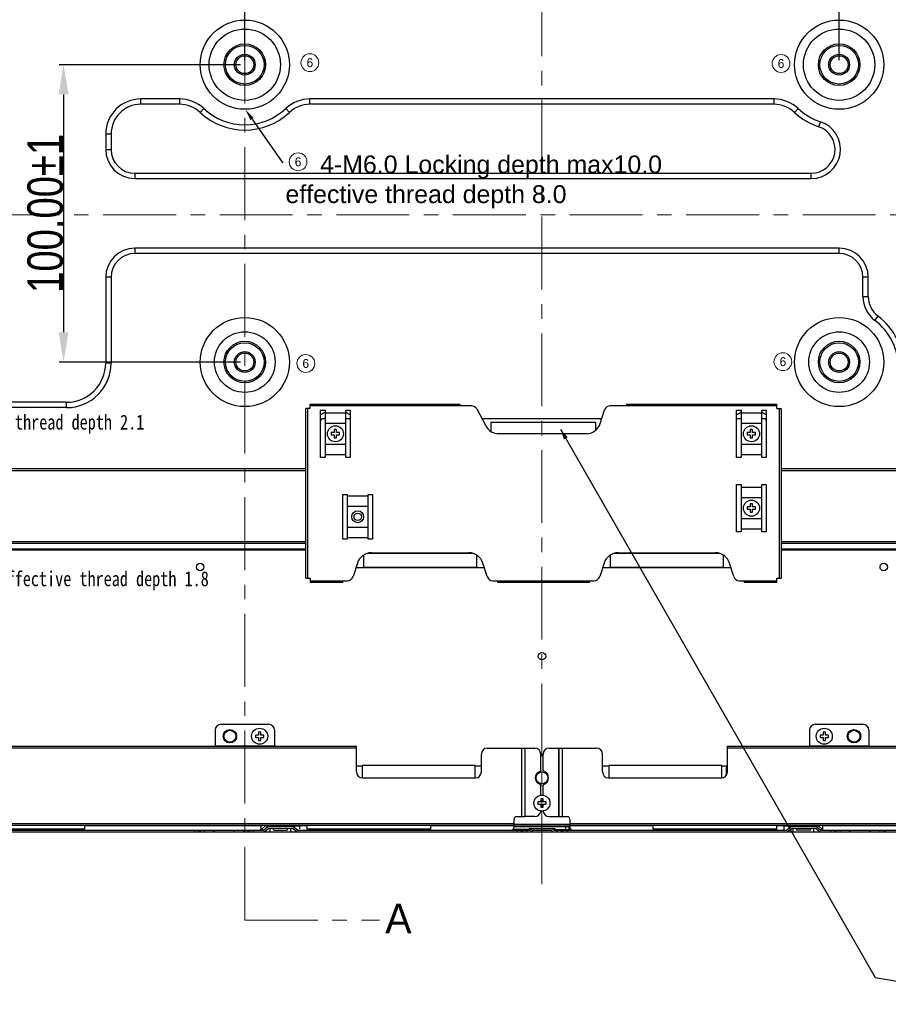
# Model space of a CAD drawing. Header units: millimetres. Extents: x 0 to 3401, y -1 to 1189.
# Tile 25 of 40: x 2037 to 2330, y 539 to 870. Entities that reach past the tile are written whole.
import ezdxf
from ezdxf import colors
from ezdxf.entities.mleader import LeaderData, LeaderLine
from ezdxf.enums import TextEntityAlignment as Align
from ezdxf.math import Vec2, Vec3

# ---------------------------------------------------------------- set-up
doc = ezdxf.new("R2010")
doc.units = ezdxf.units.MM
doc.header["$LTSCALE"] = 65.395
doc.header["$PDMODE"] = 3
doc.header["$PDSIZE"] = 8
doc.linetypes.add('CENTER', pattern=[0.6, 0.375, -0.075, 0.075, -0.075])
doc.layers.get('0').update_dxf_attribs({"linetype": 'CONTINUOUS'})
doc.layers.get('Defpoints').update_dxf_attribs({"linetype": 'CONTINUOUS'})
doc.layers.add('from', color=7, linetype='CONTINUOUS', lineweight=13)
doc.styles.add('ROMANC', font='txt')
doc.styles.get("Standard").update_dxf_attribs({"font": 'txt', "width": 0.8})
doc.styles.add('TXT', font='txt')
doc.dimstyles.new('1-1-1.5', dxfattribs={"dimtxt": 6, "dimasz": 5, "dimexe": 1.5, "dimexo": 1.5, "dimgap": 0.1, "dimtad": 1, "dimzin": 0, "dimdsep": 46, "dimtxsty": 'Standard', "dimcen": 1, "dimclrd": 2, "dimclre": 2, "dimclrt": 2, "dimazin": 0, "dimtfac": 1, "dimtofl": 0, "dimtmove": 0, "dimatfit": 3, "dimfxl": 1, "dimtolj": 1, "dimtzin": 0, "dimlwd": -1, "dimlwe": -1, "dimarcsym": 0})
doc.dimstyles.get("Standard").update_dxf_attribs({"dimtxt": 3, "dimasz": 3.5, "dimexe": 1.5, "dimexo": 1, "dimtad": 1, "dimzin": 0, "dimdsep": 46, "dimtxsty": 'Standard', "dimblk": '_FILLED', "dimblk1": '_FILLED', "dimblk2": '_FILLED', "dimcen": 0.09, "dimazin": 0, "dimtol": 1, "dimtp": 0.01, "dimtm": 0.01, "dimtfac": 1, "dimtofl": 0, "dimtmove": 0, "dimatfit": 3, "dimldrblk": '_FILLED', "dimfxl": 1, "dimtolj": 1, "dimtzin": 0, "dimarcsym": 0})

# ---------------------------------------------------------------- blocks, each defined once
blk = doc.blocks.new('*D19')
at = {"transparency": 16777216}
for p, q in [((2113.11, 856.36), (2113.11, 899.27)), ((2123.11, 897.77), (2303.11, 897.77)), ((2313.11, 856.36), (2313.11, 899.27))]:
    blk.add_line(p, q, dxfattribs=at)
for points in [[(2123.11, 899.43), (2123.11, 896.1), (2113.11, 897.77)], [(2303.11, 899.43), (2303.11, 896.1), (2313.11, 897.77)]]:
    blk.add_solid(points, dxfattribs=at)
at = {"layer": 'Defpoints', "color": 0, "transparency": 16777216}
for p in [(2313.11, 897.77), (2113.11, 854.86), (2313.11, 854.86)]:
    blk.add_point(p, dxfattribs=at)
at = {"transparency": 16777216, "insert": (2213.11, 903.87), "char_height": 12, "attachment_point": 5}
blk.add_mtext('\\A1;200.00%%P1', dxfattribs=at)
blk = doc.blocks.new('*D20')
at = {"transparency": 16777216}
for p, q in [((2111.61, 854.86), (2050.62, 854.86)), ((2052.12, 844.86), (2052.12, 764.86)), ((2111.61, 754.86), (2050.62, 754.86))]:
    blk.add_line(p, q, dxfattribs=at)
for points in [[(2050.45, 844.86), (2053.78, 844.86), (2052.12, 854.86)], [(2050.45, 764.86), (2053.78, 764.86), (2052.12, 754.86)]]:
    blk.add_solid(points, dxfattribs=at)
at = {"layer": 'Defpoints', "color": 0, "transparency": 16777216}
for p in [(2113.11, 854.86), (2052.12, 754.86), (2113.11, 754.86)]:
    blk.add_point(p, dxfattribs=at)
at = {"transparency": 16777216, "insert": (2046.02, 804.86), "char_height": 12, "attachment_point": 5, "rotation": 90}
blk.add_mtext('\\A1;100.00%%P1', dxfattribs=at)
blk = doc.blocks.new('_FILLED')
at = {"color": 0, "linetype": 'ByBlock'}
blk.add_solid([(0, 0), (-1, 0.214), (-1, -0.214)], dxfattribs=at)

msp = doc.modelspace()

# ---------------------------------------------------------------- linework, layer by layer
at = {"color": 5, "linetype": 'CENTER', "lineweight": 0}
for q in [(2113.107, 1037.063), (2158.436, 567.18)]:
    msp.add_line((2113.107, 567.18), q, dxfattribs=at)
at = {"color": 1, "linetype": 'CENTER', "lineweight": 0}
for p, q in [((2213.107, 1039.174), (2213.107, 605.134)), ((1830.029, 804.359), (2606.058, 804.359)), ((2213.107, 603.834), (2213.107, 575.724))]:
    msp.add_line(p, q, dxfattribs=at)
at = {"color": 7, "linetype": 'Continuous'}
for p, q in [((2078.107, 841.534), (2078.107, 843.334)), ((2091.205, 843.334), (2078.107, 843.334)), ((2091.205, 841.534), (2078.107, 841.534)), ((2091.205, 841.534), (2091.205, 843.334)), ((2135.01, 841.534), (2135.01, 843.334)), ((2291.205, 843.334), (2135.01, 843.334)), ((2291.205, 841.534), (2135.01, 841.534)), ((2291.205, 841.534), (2291.205, 843.334)), ((2098.049, 838.825), (2099.281, 840.137)), ((2128.165, 838.825), (2126.933, 840.137)), ((2298.049, 838.825), (2299.281, 840.137)), ((2306.238, 833.964), (2306.78, 835.681)), ((2066.307, 831.534), (2066.307, 826.364)), ((2068.107, 831.534), (2066.307, 831.534)), ((2068.107, 831.534), (2068.107, 826.364)), ((2066.307, 826.364), (2068.107, 826.364)), ((2076.107, 818.364), (2076.107, 816.564)), ((2076.107, 818.364), (2303.74, 818.364)), ((2303.74, 816.564), (2303.74, 818.364)), ((2076.107, 816.564), (2303.74, 816.564)), ((2076.107, 793.164), (2076.107, 791.364)), ((2313.107, 793.164), (2076.107, 793.164)), ((2313.107, 791.364), (2076.107, 791.364)), ((2313.107, 791.364), (2313.107, 793.164)), ((2066.307, 783.364), (2066.307, 754.534)), ((2068.107, 783.364), (2066.307, 783.364)), ((2068.107, 783.364), (2068.107, 754.534)), ((2322.907, 783.364), (2321.107, 783.364)), ((2321.107, 776.864), (2321.107, 783.364)), ((2322.907, 776.864), (2322.907, 783.364)), ((2321.107, 776.864), (2322.907, 776.864)), ((2325.107, 768.864), (2326.187, 770.304)), ((2068.107, 754.534), (2066.307, 754.534)), ((2053.107, 741.334), (1927.107, 741.334)), ((2053.107, 739.534), (1927.107, 739.534)), ((2053.107, 739.534), (2053.107, 741.334)), ((2133.607, 682.234), (2133.607, 739.234)), ((2135.107, 739.234), (2133.607, 739.234)), ((2134.207, 739.234), (2134.207, 682.234)), ((2135.107, 739.234), (2135.107, 740.734)), ((2135.107, 740.734), (2185.607, 740.734)), ((2189.406, 740.134), (2135.107, 740.134)), ((2138.607, 722.734), (2138.607, 738.734)), ((2138.607, 738.734), (2140.107, 738.734)), ((2140.107, 738.734), (2140.107, 722.734)), ((2147.107, 722.734), (2147.107, 738.734)), ((2147.107, 738.734), (2148.607, 738.734)), ((2148.607, 738.734), (2148.607, 722.734)), ((2185.607, 740.134), (2185.607, 740.734)), ((2191.171, 739.073), (2194.197, 733.386)), ((2232.718, 734.214), (2234.163, 738.742)), ((2292.107, 740.134), (2236.068, 740.134)), ((2241.607, 740.734), (2292.107, 740.734)), ((2241.607, 740.734), (2241.607, 740.134)), ((2278.607, 738.734), (2280.107, 738.734)), ((2278.607, 722.734), (2278.607, 738.734)), ((2280.107, 738.734), (2280.107, 722.734)), ((2287.107, 738.734), (2288.607, 738.734)), ((2287.107, 722.734), (2287.107, 738.734)), ((2288.607, 738.734), (2288.607, 722.734)), ((2292.107, 739.234), (2292.107, 740.734)), ((2292.107, 739.234), (2293.607, 739.234)), ((2293.007, 682.234), (2293.007, 739.234)), ((2293.607, 739.234), (2293.607, 682.234)), ((2140.107, 735.734), (2139.107, 735.734)), ((2147.107, 737.698), (2140.107, 737.698)), ((2148.607, 735.734), (2147.107, 735.734)), ((2233.203, 735.734), (2192.948, 735.734)), ((2280.107, 735.734), (2278.607, 735.734)), ((2287.107, 737.698), (2280.107, 737.698)), ((2288.107, 735.734), (2287.107, 735.734)), ((2147.107, 734.234), (2140.107, 734.234)), ((2231.282, 734.534), (2195.932, 734.534)), ((2195.932, 734.534), (2195.932, 731.544)), ((2231.282, 732.022), (2231.282, 734.534)), ((2287.107, 734.234), (2280.107, 734.234)), ((2198.151, 730.784), (2228.348, 730.784)), ((2227.954, 730.734), (2198.611, 730.734)), ((2140.107, 727.234), (2147.107, 727.234)), ((2280.107, 727.234), (2287.107, 727.234)), ((2140.107, 722.734), (2138.607, 722.734)), ((2140.107, 723.77), (2147.107, 723.77)), ((2148.607, 722.734), (2147.107, 722.734)), ((2280.107, 722.734), (2278.607, 722.734)), ((2280.107, 723.77), (2287.107, 723.77)), ((2288.607, 722.734), (2287.107, 722.734)), ((1881.807, 719.034), (2133.607, 719.034)), ((2293.607, 719.034), (2544.407, 719.034)), ((2133.607, 718.234), (1881.807, 718.234)), ((2544.407, 718.234), (2293.607, 718.234)), ((2278.607, 713.734), (2280.107, 713.734)), ((2278.607, 697.734), (2278.607, 713.734)), ((2280.107, 713.734), (2280.107, 697.734)), ((2287.107, 712.698), (2280.107, 712.698)), ((2287.107, 713.734), (2288.607, 713.734)), ((2287.107, 697.734), (2287.107, 713.734)), ((2288.607, 713.734), (2288.607, 697.734)), ((2146.107, 710.334), (2147.607, 710.334)), ((2146.107, 695.334), (2146.107, 710.334)), ((2147.607, 710.334), (2147.607, 695.334)), ((2154.607, 709.798), (2147.607, 709.798)), ((2154.607, 710.334), (2156.107, 710.334)), ((2154.607, 695.334), (2154.607, 710.334)), ((2156.107, 710.334), (2156.107, 695.334)), ((2287.107, 709.234), (2280.107, 709.234)), ((2154.607, 706.334), (2147.607, 706.334)), ((2280.107, 702.234), (2287.107, 702.234)), ((2147.607, 699.334), (2154.607, 699.334)), ((2280.107, 698.77), (2287.107, 698.77)), ((2147.607, 695.334), (2146.107, 695.334)), ((2147.607, 695.87), (2154.607, 695.87)), ((2156.107, 695.334), (2154.607, 695.334)), ((2280.107, 697.734), (2278.607, 697.734)), ((2288.607, 697.734), (2287.107, 697.734)), ((2133.607, 694.383), (2029.781, 694.383)), ((2029.781, 693.958), (2133.607, 693.958)), ((2388.107, 694.383), (2293.607, 694.383)), ((2293.607, 693.958), (2388.107, 693.958)), ((2027.833, 692.01), (2133.607, 692.01)), ((2133.607, 691.586), (2027.833, 691.586)), ((2153.057, 689.903), (2153.057, 685.874)), ((2189.808, 690.534), (2154.406, 690.534)), ((2155.76, 690.734), (2188.454, 690.734)), ((2191.157, 685.874), (2191.157, 689.903)), ((2236.057, 689.903), (2236.057, 685.874)), ((2272.808, 690.534), (2237.406, 690.534)), ((2238.76, 690.734), (2271.454, 690.734)), ((2274.157, 685.874), (2274.157, 689.903)), ((2293.607, 692.01), (2388.107, 692.01)), ((2388.107, 691.586), (2293.607, 691.586)), ((2150.997, 687.254), (2149.551, 682.726)), ((2150.511, 685.734), (2193.703, 685.734)), ((2153.057, 685.874), (2191.157, 685.874)), ((2194.663, 682.726), (2193.218, 687.254)), ((2233.997, 687.254), (2232.551, 682.726)), ((2233.511, 685.734), (2276.703, 685.734)), ((2236.057, 685.874), (2274.157, 685.874)), ((2277.663, 682.726), (2276.218, 687.254)), ((2133.607, 682.234), (2135.107, 682.234)), ((2135.107, 682.234), (2135.107, 680.734)), ((2292.107, 682.234), (2293.607, 682.234)), ((2292.107, 680.734), (2292.107, 682.234)), ((2135.107, 681.334), (2147.646, 681.334)), ((2146.107, 680.734), (2135.107, 680.734)), ((2146.107, 680.734), (2146.107, 681.334)), ((2196.568, 681.334), (2230.646, 681.334)), ((2198.107, 681.334), (2198.107, 680.734)), ((2229.107, 680.734), (2198.107, 680.734)), ((2229.107, 680.734), (2229.107, 681.334)), ((2279.568, 681.334), (2292.107, 681.334)), ((2281.107, 681.334), (2281.107, 680.734)), ((2292.107, 680.734), (2281.107, 680.734)), ((2105.107, 633.034), (2121.107, 633.034)), ((2305.107, 633.034), (2321.107, 633.034)), ((2103.107, 631.034), (2103.107, 625.634)), ((2123.107, 631.034), (2123.107, 625.771)), ((2303.107, 631.034), (2303.107, 625.634)), ((2323.107, 631.034), (2323.107, 625.771)), ((1880.107, 625.634), (2150.707, 625.634)), ((2150.707, 625.034), (1880.107, 625.034)), ((2103.107, 625.771), (2123.107, 625.771)), ((2150.707, 617.034), (2150.707, 625.634)), ((2192.707, 617.034), (2192.707, 623.034)), ((2194.707, 625.034), (2210.707, 625.034)), ((2206.307, 602.034), (2206.307, 625.034)), ((2207.307, 625.034), (2207.307, 602.034)), ((2207.393, 625.034), (2207.393, 602.034)), ((2212.707, 617.633), (2212.707, 623.034)), ((2213.507, 617.633), (2213.507, 623.034)), ((2215.507, 625.034), (2218.822, 625.034)), ((2218.822, 602.034), (2218.822, 625.034)), ((2218.907, 625.034), (2231.507, 625.034)), ((2218.907, 602.034), (2218.907, 625.034)), ((2219.907, 625.034), (2219.907, 602.034)), ((2233.507, 617.034), (2233.507, 623.034)), ((2275.507, 625.634), (2546.107, 625.634)), ((2275.507, 617.034), (2275.507, 625.634)), ((2546.107, 625.034), (2275.507, 625.034)), ((2303.107, 625.771), (2323.107, 625.771)), ((2190.657, 619.201), (2152.557, 619.201)), ((2152.557, 619.201), (2152.557, 615.034)), ((2190.657, 615.034), (2190.657, 619.201)), ((2273.657, 619.201), (2235.557, 619.201)), ((2235.557, 619.201), (2235.557, 615.034)), ((2273.657, 615.034), (2273.657, 619.201)), ((2150.707, 619.041), (2152.557, 619.041)), ((2190.657, 619.041), (2192.707, 619.041)), ((2233.507, 619.041), (2235.557, 619.041)), ((2273.657, 619.041), (2275.507, 619.041)), ((2275.507, 618.541), (2275.107, 618.541)), ((2275.107, 618.541), (2275.107, 615.941)), ((2275.107, 615.941), (2275.167, 615.941)), ((2152.707, 615.034), (2190.707, 615.034)), ((2235.507, 615.034), (2273.507, 615.034)), ((2212.707, 609.204), (2212.707, 612.435)), ((2213.507, 609.204), (2213.507, 612.435)), ((1881.107, 599.634), (2203.707, 599.634)), ((2203.707, 598.434), (2203.707, 601.034)), ((2203.707, 599.434), (2222.507, 599.434)), ((2204.707, 602.034), (2207.307, 602.034)), ((2210.707, 602.034), (2207.393, 602.034)), ((2215.507, 602.034), (2221.507, 602.034)), ((2222.507, 601.034), (2222.507, 599.034)), ((2222.507, 599.634), (2545.107, 599.634)), ((2203.707, 599.034), (1881.107, 599.034)), ((1974.807, 596.834), (2102.407, 596.834)), ((2015.818, 597.434), (2119.397, 597.434)), ((2017.687, 597.941), (2059.327, 597.941)), ((2059.327, 597.741), (2059.327, 599.034)), ((2118.607, 598.949), (2059.327, 598.949)), ((2096.258, 596.834), (2096.258, 597.434)), ((2097.544, 597.434), (2097.544, 596.834)), ((2098.17, 596.834), (2098.17, 597.434)), ((2099.456, 597.434), (2099.456, 596.834)), ((2102.407, 596.834), (2103.007, 597.434)), ((2102.693, 596.834), (2109.521, 596.834)), ((2109.807, 596.834), (2109.207, 597.434)), ((2109.807, 596.834), (2209.407, 596.834)), ((2112.758, 596.834), (2112.758, 597.434)), ((2114.044, 597.434), (2114.044, 596.834)), ((2114.67, 596.834), (2114.67, 597.434)), ((2115.956, 597.434), (2115.956, 596.834)), ((2118.707, 597.634), (2118.491, 597.634)), ((2118.607, 597.934), (2118.607, 599.034)), ((2119.907, 598.834), (2118.707, 597.634)), ((2119.397, 597.434), (2120.897, 598.634)), ((2119.607, 596.834), (2121.107, 598.034)), ((2122.607, 598.834), (2119.907, 598.834)), ((2129.318, 598.634), (2120.897, 598.634)), ((2129.107, 598.034), (2121.107, 598.034)), ((2121.607, 596.834), (2121.607, 598.034)), ((2127.607, 598.949), (2122.607, 598.949)), ((2122.607, 598.634), (2122.607, 598.949)), ((2123.107, 597.434), (2127.107, 597.434)), ((2127.607, 598.634), (2127.607, 599.034)), ((2131.607, 598.834), (2127.607, 598.834)), ((2128.607, 596.834), (2128.607, 598.034)), ((2130.607, 596.834), (2129.107, 598.034)), ((2130.818, 597.434), (2129.318, 598.634)), ((2130.818, 597.434), (2209.159, 597.434)), ((2134.087, 598.949), (2131.607, 598.949)), ((2131.607, 597.934), (2131.607, 598.949)), ((2134.087, 597.741), (2134.087, 599.034)), ((2134.087, 597.941), (2175.727, 597.941)), ((2175.727, 597.741), (2175.727, 599.034)), ((2203.707, 598.949), (2175.727, 598.949)), ((2208.607, 597.634), (2203.276, 597.634)), ((2222.507, 598.834), (2203.707, 598.834)), ((2203.707, 598.634), (2222.107, 598.634)), ((2204.758, 596.834), (2204.758, 597.434)), ((2206.044, 597.434), (2206.044, 596.834)), ((2206.67, 596.834), (2206.67, 597.434)), ((2207.956, 597.434), (2207.956, 596.834)), ((2209.107, 598.034), (2208.607, 597.634)), ((2209.107, 598.034), (2217.107, 598.034)), ((2209.159, 597.434), (2209.759, 598.034)), ((2209.407, 596.834), (2210.007, 597.434)), ((2209.693, 596.834), (2216.521, 596.834)), ((2210.007, 597.434), (2216.207, 597.434)), ((2216.807, 596.834), (2216.207, 597.434)), ((2217.056, 597.434), (2216.456, 598.034)), ((2216.807, 596.834), (2316.407, 596.834)), ((2217.056, 597.434), (2295.397, 597.434)), ((2217.607, 597.634), (2217.107, 598.034)), ((2217.607, 597.634), (2222.107, 597.634)), ((2218.258, 596.834), (2218.258, 597.434)), ((2219.544, 597.434), (2219.544, 596.834)), ((2220.17, 596.834), (2220.17, 597.434)), ((2221.107, 597.634), (2221.107, 598.634)), ((2221.456, 597.434), (2221.456, 596.834)), ((2222.107, 598.634), (2222.107, 597.634)), ((2222.171, 597.634), (2222.939, 597.634)), ((2222.507, 598.634), (2222.363, 598.634)), ((2545.107, 599.034), (2222.507, 599.034)), ((2250.487, 598.949), (2222.507, 598.949)), ((2222.507, 598.434), (2222.507, 598.949)), ((2222.607, 598.015), (2222.607, 597.634)), ((2250.487, 597.741), (2250.487, 599.034)), ((2250.487, 597.941), (2292.127, 597.941)), ((2292.127, 597.741), (2292.127, 599.034)), ((2294.607, 598.949), (2292.127, 598.949)), ((2294.607, 597.934), (2294.607, 599.034)), ((2298.607, 598.834), (2294.607, 598.834)), ((2295.397, 597.434), (2296.897, 598.634)), ((2295.607, 596.834), (2297.107, 598.034)), ((2305.318, 598.634), (2296.897, 598.634)), ((2305.107, 598.034), (2297.107, 598.034)), ((2297.607, 596.834), (2297.607, 598.034)), ((2303.607, 598.949), (2298.607, 598.949)), ((2298.607, 598.634), (2298.607, 598.949)), ((2303.107, 597.434), (2299.107, 597.434)), ((2303.607, 598.634), (2303.607, 599.034)), ((2306.307, 598.834), (2303.607, 598.834)), ((2304.607, 596.834), (2304.607, 598.034)), ((2306.607, 596.834), (2305.107, 598.034)), ((2306.818, 597.434), (2305.318, 598.634)), ((2307.507, 597.634), (2306.307, 598.834)), ((2306.818, 597.434), (2410.397, 597.434)), ((2307.724, 597.634), (2307.507, 597.634)), ((2366.887, 598.949), (2307.607, 598.949)), ((2307.607, 597.934), (2307.607, 598.949)), ((2310.258, 596.834), (2310.258, 597.434)), ((2311.544, 597.434), (2311.544, 596.834)), ((2312.17, 596.834), (2312.17, 597.434)), ((2313.456, 597.434), (2313.456, 596.834)), ((2316.407, 596.834), (2317.007, 597.434)), ((2316.693, 596.834), (2323.521, 596.834)), ((2323.807, 596.834), (2323.207, 597.434)), ((2323.807, 596.834), (2451.407, 596.834)), ((2326.758, 596.834), (2326.758, 597.434)), ((2328.044, 597.434), (2328.044, 596.834)), ((2328.67, 596.834), (2328.67, 597.434))]:
    msp.add_line(p, q, dxfattribs=at)
at = {"color": 0, "linetype": 'Continuous'}
for p, q in [((2143.207, 732.134), (2143.207, 731.134)), ((2144.007, 732.134), (2143.207, 732.134)), ((2144.007, 731.134), (2144.007, 732.134)), ((2283.207, 732.134), (2283.207, 731.134)), ((2284.007, 732.134), (2283.207, 732.134)), ((2284.007, 731.134), (2284.007, 732.134)), ((2142.207, 731.134), (2142.207, 730.334)), ((2143.207, 731.134), (2142.207, 731.134)), ((2142.207, 730.334), (2143.207, 730.334)), ((2143.207, 730.334), (2143.207, 729.334)), ((2143.207, 729.334), (2144.007, 729.334)), ((2145.007, 731.134), (2144.007, 731.134)), ((2144.007, 729.334), (2144.007, 730.334)), ((2144.007, 730.334), (2145.007, 730.334)), ((2145.007, 730.334), (2145.007, 731.134)), ((2282.207, 731.134), (2282.207, 730.334)), ((2283.207, 731.134), (2282.207, 731.134)), ((2282.207, 730.334), (2283.207, 730.334)), ((2283.207, 730.334), (2283.207, 729.334)), ((2283.207, 729.334), (2284.007, 729.334)), ((2285.007, 731.134), (2284.007, 731.134)), ((2284.007, 729.334), (2284.007, 730.334)), ((2284.007, 730.334), (2285.007, 730.334)), ((2285.007, 730.334), (2285.007, 731.134)), ((2282.207, 706.134), (2282.207, 705.334)), ((2283.207, 706.134), (2282.207, 706.134)), ((2282.207, 705.334), (2283.207, 705.334)), ((2283.207, 707.134), (2283.207, 706.134)), ((2284.007, 707.134), (2283.207, 707.134)), ((2283.207, 705.334), (2283.207, 704.334)), ((2284.007, 706.134), (2284.007, 707.134)), ((2285.007, 706.134), (2284.007, 706.134)), ((2284.007, 704.334), (2284.007, 705.334)), ((2284.007, 705.334), (2285.007, 705.334)), ((2285.007, 705.334), (2285.007, 706.134)), ((2283.207, 704.334), (2284.007, 704.334)), ((2116.707, 629.434), (2116.707, 628.634)), ((2117.707, 629.434), (2116.707, 629.434)), ((2117.707, 630.434), (2117.707, 629.434)), ((2118.507, 630.434), (2117.707, 630.434)), ((2118.507, 629.434), (2118.507, 630.434)), ((2119.507, 629.434), (2118.507, 629.434)), ((2119.507, 628.634), (2119.507, 629.434)), ((2306.707, 629.434), (2306.707, 628.634)), ((2307.707, 629.434), (2306.707, 629.434)), ((2307.707, 630.434), (2307.707, 629.434)), ((2308.507, 630.434), (2307.707, 630.434)), ((2308.507, 629.434), (2308.507, 630.434)), ((2309.507, 629.434), (2308.507, 629.434)), ((2309.507, 628.634), (2309.507, 629.434)), ((2116.707, 628.634), (2117.707, 628.634)), ((2117.707, 628.634), (2117.707, 627.634)), ((2117.707, 627.634), (2118.507, 627.634)), ((2118.507, 627.634), (2118.507, 628.634)), ((2118.507, 628.634), (2119.507, 628.634)), ((2306.707, 628.634), (2307.707, 628.634)), ((2307.707, 628.634), (2307.707, 627.634)), ((2307.707, 627.634), (2308.507, 627.634)), ((2308.507, 627.634), (2308.507, 628.634)), ((2308.507, 628.634), (2309.507, 628.634)), ((2211.707, 606.934), (2211.707, 606.134)), ((2212.707, 606.934), (2211.707, 606.934)), ((2211.707, 606.134), (2212.707, 606.134)), ((2212.707, 607.934), (2212.707, 606.934)), ((2213.507, 607.934), (2212.707, 607.934)), ((2212.707, 606.134), (2212.707, 605.134)), ((2213.507, 606.934), (2213.507, 607.934)), ((2214.507, 606.934), (2213.507, 606.934)), ((2213.507, 605.134), (2213.507, 606.134)), ((2213.507, 606.134), (2214.507, 606.134)), ((2214.507, 606.134), (2214.507, 606.934)), ((2212.707, 605.134), (2213.507, 605.134))]:
    msp.add_line(p, q, dxfattribs=at)
at = {"color": 7, "linetype": 'Continuous'}
for centre, radius in [((2113.107, 854.859), 15), ((2313.107, 854.859), 15), ((2113.107, 854.859), 12), ((2313.107, 854.859), 12), ((2113.107, 854.859), 7), ((2113.107, 854.859), 6.5), ((2313.107, 854.859), 7), ((2313.107, 854.859), 6.5), ((2113.107, 854.859), 3.5), ((2113.107, 854.859), 3), ((2313.107, 854.859), 3.5), ((2313.107, 854.859), 3), ((2113.107, 754.859), 15), ((2313.107, 754.859), 15), ((2113.107, 754.859), 10.2), ((2313.107, 754.859), 10.2), ((2113.107, 754.859), 7), ((2313.107, 754.859), 7), ((2113.107, 754.859), 6.5), ((2113.107, 754.859), 3.5), ((2313.107, 754.859), 6.5), ((2313.107, 754.859), 3.5), ((2113.107, 754.859), 3), ((2313.107, 754.859), 3), ((2151.107, 702.834), 2), ((2151.107, 702.834), 1.25), ((2098.107, 685.934), 1.25), ((2328.107, 685.934), 1.25), ((2213.107, 655.934), 1.25), ((2108.107, 629.034), 2.25), ((2108.107, 629.034), 2), ((2318.107, 629.034), 2.25), ((2318.107, 629.034), 2), ((2213.107, 615.034), 2)]:
    msp.add_circle(centre, radius, dxfattribs=at)
at = {"color": 0, "linetype": 'Continuous'}
for centre, radius in [((2113.107, 854.859), 3), ((2143.607, 730.734), 2.7), ((2283.607, 730.734), 2.7), ((2283.607, 705.734), 2.7), ((2118.107, 629.034), 2.7), ((2308.107, 629.034), 2.7), ((2213.107, 606.534), 2.7)]:
    msp.add_circle(centre, radius, dxfattribs=at)
at = {"color": 7, "linetype": 'Continuous'}
for centre, radius, start, end in [((2078.107, 831.534), 11.8, 90, 180), ((2078.107, 831.534), 10, 90, 180), ((2091.205, 831.534), 11.8, 46.80786, 89.99999), ((2091.205, 831.534), 10, 46.80786, 89.99999), ((2135.01, 831.534), 11.8, 90.00001, 133.19213), ((2135.01, 831.534), 10, 90.00001, 133.19214), ((2291.205, 831.534), 11.8, 46.80786, 89.99999), ((2291.205, 831.534), 10, 46.80787, 89.99999), ((2113.107, 854.864), 22, 226.80786, 313.19214), ((2113.107, 854.864), 20.2, 226.80786, 313.19215), ((2313.107, 854.864), 22, 226.80785, 251.80513), ((2313.107, 854.864), 20.2, 226.80786, 251.75211), ((2303.74, 826.364), 9.8, 270, 71.9144), ((2303.74, 826.364), 8, 270, 71.80513), ((2076.107, 826.364), 9.8, 180, 270), ((2076.107, 826.364), 8, 180, 270), ((2076.107, 783.364), 9.8, 90, 180), ((2076.107, 783.364), 8, 90, 180), ((2313.107, 783.364), 9.8, 0, 90), ((2313.107, 783.364), 8, 0, 90), ((2331.107, 776.864), 10, 180, 233.13012), ((2331.107, 776.864), 8.2, 180, 233.1301), ((2313.107, 752.864), 20, 0, 53.13009), ((2313.107, 752.864), 21.8, 0, 53.1301), ((2053.107, 754.534), 15, 270, 360), ((2053.107, 754.534), 13.2, 270, 360), ((2189.406, 738.134), 2, 28.00918, 90), ((2236.068, 738.134), 2, 90, 162.29957), ((2143.607, 730.734), 8, 116.69466, 128.99787), ((2139.107, 735.234), 0.5, 90, 180), ((2143.607, 730.734), 8, 51.0019, 63.3055), ((2283.607, 730.734), 8, 116.69466, 128.99787), ((2283.607, 730.734), 8, 51.0019, 63.3055), ((2288.107, 735.234), 0.5, 0, 90), ((2198.611, 735.734), 5, 208.00918, 270), ((2227.954, 735.734), 5, 270, 342.29957), ((2155.76, 685.734), 5, 90, 162.29957), ((2188.454, 685.734), 5, 17.70043, 90), ((2238.76, 685.734), 5, 90, 162.29957), ((2271.454, 685.734), 5, 17.70043, 90), ((2147.646, 683.334), 2, 270, 342.29957), ((2196.568, 683.334), 2, 197.70043, 270), ((2230.646, 683.334), 2, 270, 342.29957), ((2279.568, 683.334), 2, 197.70043, 270), ((2105.107, 631.034), 2, 90, 180), ((2121.107, 631.034), 2, 0, 90), ((2305.107, 631.034), 2, 90, 180), ((2321.107, 631.034), 2, 0, 90), ((2194.707, 623.034), 2, 90, 180), ((2210.707, 623.034), 2, 0, 90), ((2215.507, 623.034), 2, 90, 180), ((2231.507, 623.034), 2, 0, 90), ((2152.707, 617.034), 2, 180, 270), ((2190.707, 617.034), 2, 270, 0), ((2213.107, 615.034), 2.25, 109.10332, 250.89668), ((2212.207, 617.633), 0.5, 289.10332, 0), ((2214.007, 617.633), 0.5, 180, 250.89668), ((2213.107, 615.034), 2.25, 289.10332, 70.89668), ((2235.507, 617.034), 2, 180, 270), ((2273.507, 617.034), 2, 270, 0), ((2212.207, 612.435), 0.5, 0, 70.89668), ((2214.007, 612.435), 0.5, 109.10332, 180), ((2210.707, 604.034), 2, 270, 355.14919), ((2215.507, 604.034), 2, 184.85081, 270), ((2204.707, 601.034), 1, 90, 180), ((2221.507, 601.034), 1, 0, 90), ((2118.107, 597.934), 0.5, 270, 0), ((2123.107, 597.934), 0.5, 180, 270), ((2127.107, 597.934), 0.5, 270, 0), ((2202.707, 598.434), 1, 270, 0), ((2209.907, 598.934), 0.3, 200.31175, 238.2482), ((2223.507, 598.434), 1, 180, 270), ((2294.107, 597.934), 0.5, 270, 0), ((2299.107, 597.934), 0.5, 180, 270), ((2303.107, 597.934), 0.5, 270, 0)]:
    msp.add_arc(centre, radius, start, end, dxfattribs=at)
at = {"layer": 'from', "color": 4}
for centre in [(2135.01, 855.536), (2293.563, 855.264), (2131.035, 822.22), (2133.633, 754.39), (2294.184, 754.986)]:
    msp.add_circle(centre, 3, dxfattribs=at)

# ---------------------------------------------------------------- texts
at = {"color": 0, "lineweight": 0, "insert": (2126.788, 824.327), "char_height": 6, "width": 148.72518, "attachment_point": 1, "style": 'ROMANC'}
msp.add_mtext('{\\fArial|b0|i0|c0|p34;     4-M6.0 Locking depth max10.0 effective thread depth 8.0}', dxfattribs=at)
at = {"linetype": 'CENTER', "lineweight": 0, "insert": (2160.341, 572.701), "char_height": 10, "attachment_point": 1, "style": 'ROMANC'}
msp.add_mtext('{\\C5;A}', dxfattribs=at)
at = {"layer": 'from', "color": 6, "style": 'TXT'}
for p in [(2135.01, 855.536), (2293.563, 855.264), (2131.035, 822.22), (2133.633, 754.39), (2294.184, 754.986)]:
    msp.add_text('6', height=3, dxfattribs=at).set_placement(p, align=Align.MIDDLE)

# ---------------------------------------------------------------- dimensions: what is measured, and where the dimension line sits
at = {"color": 0}
dim = msp.add_linear_dim(base=(2313.107, 897.765), p1=(2113.107, 854.859), p2=(2313.107, 854.859), text='<>%%P1', dimstyle='1-1-1.5', override={"dimtxt": 12, "dimasz": 10, "dimtxsty": 'Standard', "dimclrd": 256, "dimclre": 256, "dimclrt": 256}, dxfattribs=at)
dim.commit()
dim.dimension.update_dxf_attribs({"geometry": '*D19', "text_midpoint": (2213.107, 903.865)})
dim = msp.add_linear_dim(base=(2052.116, 754.859), p1=(2113.107, 854.859), p2=(2113.107, 754.859), angle=90, text='<>%%P1', dimstyle='1-1-1.5', override={"dimtxt": 12, "dimasz": 10, "dimtxsty": 'Standard', "dimclrd": 256, "dimclre": 256, "dimclrt": 256}, dxfattribs=at)
dim.commit()
dim.dimension.update_dxf_attribs({"geometry": '*D20', "text_midpoint": (2046.016, 804.859)})

# ---------------------------------------------------------------- leaders
at = {"annotation_type": 0, "has_hookline": 1, "hookline_direction": 0, "text_width": 334.053}
msp.add_leader([(2219.377, 732.251), (2325.197, 547.863), (2378.418, 538.88)], dimstyle='Standard', override={"dimasz": 3.5, "dimgap": 0.09, "dimtad": 0, "dimdec": 4, "dimzin": 0, "dimcen": 0.297992, "dimadec": 0, "dimazin": 0, "dimtp": 0, "dimtm": 0, "dimtdec": 4, "dimtzin": 0}, dxfattribs=at)
at = {"color": 0, "lineweight": 0}
ml = msp.add_multileader_mtext('Standard', dxfattribs=at)
ml.set_content('')
ml.set_leader_properties()
ml.build(insert=Vec2(0, 0))
ml.multileader.update_dxf_attribs({"text_right_attachment_type": 6, "dogleg_length": 0.36})
ctx = ml.context
ctx.base_point, ctx.plane_origin = Vec3(2126.074, 822.054), Vec3(2113.261, 839.569)
ctx.right_attachment = 6
notes = []
notes.append((ctx, [(0, (1, 1, 0), (2125.714, 822.054), (1, 0), 0.36, [(0, [(2113.258, 839.86)], 0, [])])]))
ctx.mtext.insert, ctx.mtext.flow_direction = Vec3(2128.074, 824.054), 5
ml = msp.add_multileader_mtext('Standard', dxfattribs=at)
ml.set_content('  M3 \\f宋体|b0|i0|c134|p2;Locking depth max3.0 effective thread depth 2.1')
ml.set_leader_properties()
ml.build(insert=Vec2(0, 0))
ml.multileader.update_dxf_attribs({"text_right_attachment_type": 6, "dogleg_length": 0.36})
ctx = ml.context
ctx.base_point, ctx.char_height, ctx.plane_origin = Vec3(1937.519, 734.208), 5, Vec3(1864.524, 764.243)
ctx.right_attachment = 6
notes.append((ctx, [(0, (1, 1, 0), (1937.159, 734.208), (1, 0), 0.36, [(0, [(1863.246, 766.957)], 0, [])])]))
ctx.mtext.insert = Vec3(1939.519, 737.166)
ml = msp.add_multileader_mtext('Standard', dxfattribs=at)
ml.set_content('      M3 \\f宋体|b0|i0|c134|p2;Locking depth max4.0 effective thread depth 1.8')
ml.set_leader_properties()
ml.build(insert=Vec2(0, 0))
ml.multileader.update_dxf_attribs({"text_right_attachment_type": 6, "dogleg_length": 0.36})
ctx = ml.context
ctx.base_point, ctx.char_height, ctx.plane_origin = Vec3(1953.269, 681.532), 5, Vec3(1878.062, 702.274)
ctx.right_attachment = 6
notes.append((ctx, [(0, (1, 1, 0), (1952.909, 681.532), (1, 0), 0.36, [(0, [(1878.062, 702.274)], 0, [])])]))
ctx.mtext.insert = Vec3(1955.269, 684.49)
for ctx, leaders in notes:
    for number, flags, end, landing, length, lines in leaders:
        leader = LeaderData()
        leader.index, (leader.has_last_leader_line, leader.has_dogleg_vector, leader.attachment_direction) = number, flags
        leader.last_leader_point, leader.dogleg_vector, leader.dogleg_length = Vec3(end), Vec3(landing), length
        for number, points, colour, breaks in lines:
            line = LeaderLine()
            line.index, line.vertices, line.color, line.breaks = number, Vec3.list(points), colors.encode_raw_color(colour), breaks
            leader.lines.append(line)
        ctx.leaders.append(leader)

doc.saveas('drawing.dxf')
